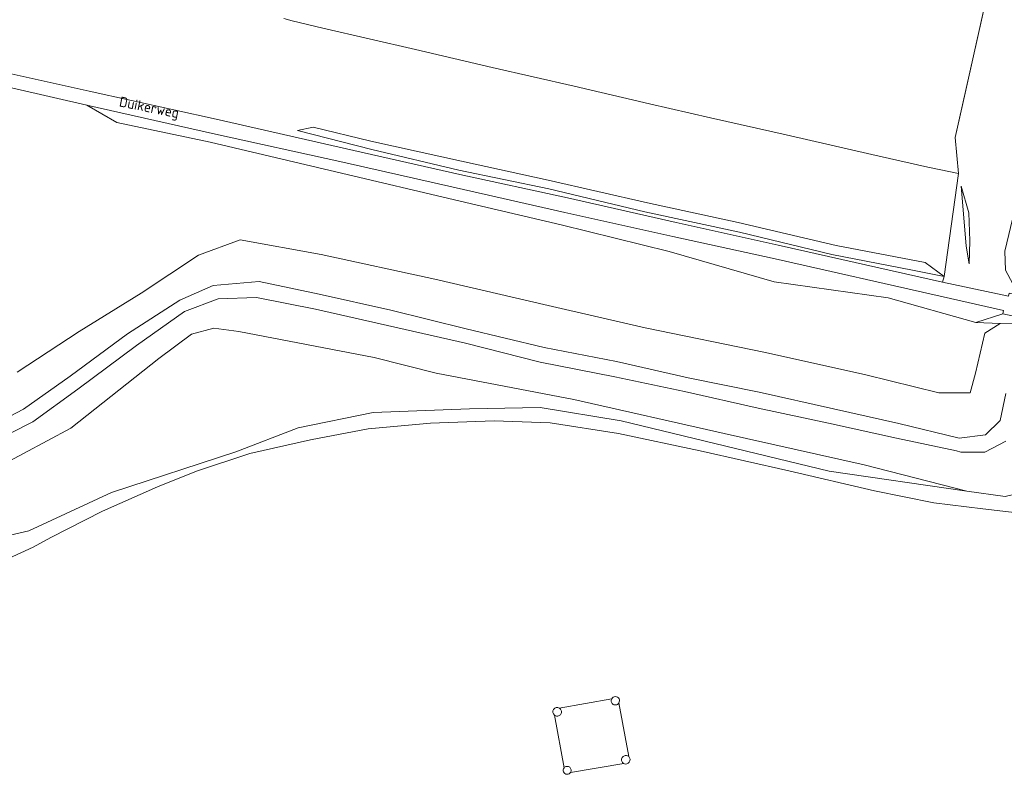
# Model space of a CAD drawing. Extents: x 184422 to 186971, y 345860 to 349088.
# Tile 43 of 59: x 185314 to 185491, y 348107 to 348243. Entities that reach past the tile are written whole.
import ezdxf
from ezdxf.enums import TextEntityAlignment as Align

# ---------------------------------------------------------------- set-up
doc = ezdxf.new("R2010")
doc.units = 0
for name, color, linetype, lineweight in [('B-WE-GR-BOUWLAND-GV', 80, 'Continuous', 13), ('B-WE-GR-GRAS-GV', 60, 'Continuous', 13), ('B-WE-GR-GROENVOORZIENING-GV', 80, 'Continuous', 18), ('B-WE-GR-HOUTOPSTAND_LOOF-GV', 40, 'Continuous', 13), ('B-WE-GR-HOUTWAL-GV', 40, 'Continuous', 13), ('B-WE-GW-TALUD_KRUIN-G', 90, 'Continuous', 18), ('B-WE-IE-TERREINAFSCHEIDING_KUNSTMATIG_HEKWERK-G', 20, 'IE-TERREINAFSCHEIDING-KUNSTMATIG', 18), ('B-WE-IE-TERREINAFSCHEIDING_KUNSTMATIG_HEKWERK_RASTER-G', 30, 'IE-TERREINAFSCHEIDING-KUNSTMATIG', 18), ('B-WE-KL-ET_HS_LANDELIJK HOOGSPANNINGSNET-GV', 10, 'Continuous', 18), ('B-WE-OG-TERREIN_CULTUURSCHEIDING-GV', 7, 'Continuous', 18), ('B-WE-OG-TOPOGRAFIE-T18', 1, 'Continuous', 18), ('B-WE-OG-WEG-GV', 7, 'Continuous', 18), ('B-WE-VH-VERHARDING_ASFALT-GV', 252, 'Continuous', 18)]:
    doc.layers.add(name, color=color, linetype=linetype, lineweight=lineweight)
doc.styles.add('NLCS-ISO-M1000-T18', font='NLCS-ISO.ttf', dxfattribs={"height": 1.8})
doc.linetypes.add('IE-TERREINAFSCHEIDING-KUNSTMATIG', pattern='A,4,[82,NLCS.SHX,S=0.75,R=90,X=0,Y=0],4,-2', length=10)

msp = doc.modelspace()

# ---------------------------------------------------------------- linework, layer by layer
at = {"layer": 'B-WE-GR-BOUWLAND-GV', "flags": 128}
for points in [[(185501.047, 348153.333), (185486.702, 348154.949), (185477.951, 348156.051), (185467.326, 348158.215), (185451.998, 348161.769), (185436.111, 348165.385), (185421.523, 348168.45), (185409.242, 348170.369), (185399.248, 348170.745), (185387.874, 348170.308), (185376.692, 348169.313), (185366.355, 348167.299), (185355.518, 348164.858), (185345.982, 348161.741), (185338.982, 348158.915), (185329.121, 348154.575), (185319.885, 348149.852), (185316.747, 348148.12), (185310.88, 348145.45)], [(185410.903, 348119.297), (185420.292, 348120.95)], [(185421.556, 348120.223), (185423.318, 348110.645)], [(185411.768, 348108.612), (185410.015, 348118.03)], [(185422.427, 348109.372), (185412.922, 348107.803)]]:
    msp.add_lwpolyline(points, dxfattribs=at)
at = {"layer": 'B-WE-GR-BOUWLAND-GV'}
for points in [[(185420.292, 348120.95, -1.0623504), (185421.556, 348120.223)], [(185410.015, 348118.03, -0.9155459), (185410.903, 348119.297)], [(185423.318, 348110.645, -0.874308), (185422.427, 348109.372)], [(185412.922, 348107.803, -1.0927164), (185411.768, 348108.612)]]:
    msp.add_lwpolyline(points, format="xyb", dxfattribs=at)
at = {"layer": 'B-WE-GR-GRAS-GV', "flags": 128}
for points in [[(185361.603, 348242.73), (185363.065, 348242.353), (185368.584, 348241.043), (185385.156, 348237.216), (185398.861, 348234.011), (185413.581, 348230.63), (185427.07, 348227.479), (185437.977, 348224.983), (185451.528, 348221.899), (185466.836, 348218.41), (185476.868, 348216.129), (185480.94, 348215.293), (185482.372, 348214.989), (185481.765, 348221.473), (185507.047, 348334.26)], [(185307.365, 348234.015), (185326.757, 348229.775), (185349.459, 348224.735), (185372.803, 348219.427), (185393.125, 348214.854), (185412.392, 348210.66), (185431.805, 348206.222), (185450.067, 348202.204), (185479.457, 348195.536), (185479.801, 348196.565), (185482.372, 348214.989), (185480.94, 348215.293), (185476.868, 348216.129), (185466.836, 348218.41), (185451.528, 348221.899), (185437.977, 348224.983), (185427.07, 348227.479), (185413.581, 348230.63), (185398.861, 348234.011), (185385.156, 348237.216), (185368.584, 348241.043), (185363.065, 348242.353), (185361.603, 348242.73)], [(185313.85, 348179.422), (185324.988, 348186.718), (185336.04, 348193.561), (185346.344, 348200.377), (185353.751, 348203.107), (185368.305, 348200.481), (185388.621, 348196.063), (185408.893, 348191.347), (185426.28, 348187.362), (185447.815, 348182.97), (185465.786, 348178.954), (185478.832, 348175.74), (185484.406, 348175.748), (185485.386, 348179.233), (185487.057, 348186.393), (185489.795, 348188.155), (185485.479, 348188.303), (185469.765, 348192.756), (185449.378, 348195.601), (185430.555, 348201.039), (185411.244, 348205.819), (185392.167, 348210.264), (185371.903, 348215.05), (185348.39, 348220.643), (185331.683, 348224.114), (185326.308, 348227.238), (185306.806, 348231.686)], [(185490.713, 348157.174), (185483.862, 348158.153), (185459.202, 348161.699), (185421.962, 348170.74), (185407.461, 348173.132), (185394.839, 348172.893), (185377.561, 348172.217), (185364.137, 348169.471), (185353.001, 348165.199), (185330.729, 348157.877), (185315.931, 348151.012), (185308.435, 348149.283)], [(185310.88, 348145.45), (185316.747, 348148.12), (185319.885, 348149.852), (185329.121, 348154.575), (185338.982, 348158.915), (185345.982, 348161.741), (185355.518, 348164.858), (185366.355, 348167.299), (185376.692, 348169.313), (185387.874, 348170.308), (185399.248, 348170.745), (185409.242, 348170.369), (185421.523, 348168.45), (185436.111, 348165.385), (185451.998, 348161.769), (185467.326, 348158.215), (185477.951, 348156.051), (185486.702, 348154.949), (185501.047, 348153.333)]]:
    msp.add_lwpolyline(points, dxfattribs=at)
for points in [[(185479.801, 348196.565), (185474.097, 348197.686), (185459.676, 348200.509), (185443.135, 348204.508), (185426.225, 348208.162), (185409.002, 348212.236), (185392.894, 348215.612), (185377.327, 348219.304), (185364.034, 348222.704), (185366.838, 348223.273), (185377.176, 348220.824), (185393.393, 348217.224), (185408.931, 348213.808), (185426.669, 348209.752), (185442.909, 348206.237), (185460.473, 348202.123), (185476.379, 348199.084)], [(185479.801, 348196.565), (185476.379, 348199.084), (185460.473, 348202.123), (185442.909, 348206.237), (185426.669, 348209.752), (185408.931, 348213.808), (185393.393, 348217.224), (185377.176, 348220.824), (185366.838, 348223.273), (185364.034, 348222.704), (185377.327, 348219.304), (185392.894, 348215.612), (185409.002, 348212.236), (185426.225, 348208.162), (185443.135, 348204.508), (185459.676, 348200.509), (185474.097, 348197.686)], [(185483.722, 348201.971), (185484.263, 348198.844), (185484.366, 348202.968), (185484.204, 348207.935), (185482.826, 348212.727), (185483.217, 348207.798)]]:
    msp.add_lwpolyline(points, close=True, dxfattribs=at)
at = {"layer": 'B-WE-GR-GROENVOORZIENING-GV', "flags": 128}
for points in [[(185420.292, 348120.95), (185410.903, 348119.297), (185411.014, 348119.22), (185411.109, 348119.124), (185411.187, 348119.013), (185411.244, 348118.891), (185411.279, 348118.76), (185411.291, 348118.625), (185411.279, 348118.49), (185411.244, 348118.359), (185411.187, 348118.237), (185411.109, 348118.126), (185411.014, 348118.03), (185410.903, 348117.953), (185410.78, 348117.895), (185410.649, 348117.86), (185410.515, 348117.849), (185410.38, 348117.86), (185410.249, 348117.895), (185410.126, 348117.953), (185410.015, 348118.03), (185411.768, 348108.612)], [(185411.768, 348108.612), (185411.855, 348108.699), (185411.956, 348108.77), (185412.068, 348108.822), (185412.187, 348108.854), (185412.31, 348108.865), (185412.432, 348108.854), (185412.551, 348108.822), (185412.663, 348108.77), (185412.764, 348108.699), (185412.851, 348108.612), (185412.922, 348108.511), (185412.974, 348108.399), (185413.006, 348108.28), (185413.017, 348108.157), (185413.006, 348108.034), (185412.974, 348107.915), (185412.922, 348107.803), (185422.427, 348109.372), (185422.316, 348109.449), (185422.219, 348109.546), (185422.142, 348109.657), (185422.084, 348109.78), (185422.049, 348109.912), (185422.037, 348110.047), (185422.049, 348110.182), (185422.084, 348110.314), (185422.142, 348110.437), (185422.219, 348110.548), (185422.316, 348110.645), (185422.427, 348110.722), (185422.55, 348110.78), (185422.682, 348110.815), (185422.817, 348110.827), (185422.952, 348110.815), (185423.084, 348110.78), (185423.207, 348110.722), (185423.318, 348110.645), (185421.556, 348120.223), (185421.483, 348120.119), (185421.393, 348120.029), (185421.289, 348119.956), (185421.174, 348119.902), (185421.051, 348119.87), (185420.924, 348119.859), (185420.798, 348119.87), (185420.675, 348119.902), (185420.56, 348119.956), (185420.456, 348120.029), (185420.366, 348120.119), (185420.293, 348120.223), (185420.239, 348120.338), (185420.206, 348120.461), (185420.195, 348120.588), (185420.206, 348120.716), (185420.238, 348120.836)]]:
    msp.add_lwpolyline(points, dxfattribs=at)
at = {"layer": 'B-WE-GR-GROENVOORZIENING-GV'}
msp.add_lwpolyline([(185420.238, 348120.836, -0.0497756), (185420.292, 348120.95)], format="xyb", dxfattribs=at)
at = {"layer": 'B-WE-GR-HOUTOPSTAND_LOOF-GV', "flags": 128}
for points in [[(185482.372, 348214.989), (185479.801, 348196.565), (185479.457, 348195.536), (185491.305, 348193.031), (185491.42, 348193.595), (185501.201, 348191.609), (185500.509, 348193.309), (185498.504, 348192.634), (185497.586, 348193.077), (185495.609, 348193.659), (185494.686, 348193.762), (185492.062, 348195.227), (185490.763, 348197.697), (185490.666, 348201.106), (185492.386, 348208.351), (185493.884, 348217.998), (185502.929, 348256.744), (185511.715, 348297.442), (185517.61, 348331.892), (185507.047, 348334.26), (185481.765, 348221.473)], [(185483.722, 348201.971), (185483.217, 348207.798), (185482.826, 348212.727), (185484.204, 348207.935), (185484.366, 348202.968), (185484.263, 348198.844)]]:
    msp.add_lwpolyline(points, close=True, dxfattribs=at)
at = {"layer": 'B-WE-GR-HOUTWAL-GV', "flags": 128}
for points in [[(185493.032, 348188.212), (185489.795, 348188.155), (185487.057, 348186.393), (185485.386, 348179.233), (185484.406, 348175.748), (185478.832, 348175.74), (185465.786, 348178.954), (185447.815, 348182.97), (185426.28, 348187.362), (185408.893, 348191.347), (185388.621, 348196.063), (185368.305, 348200.481), (185353.751, 348203.107), (185346.344, 348200.377), (185336.04, 348193.561), (185324.988, 348186.718), (185313.85, 348179.422)], [(185307.912, 348169.121), (185315.005, 348172.827), (185323.327, 348178.753), (185333.6, 348186.329), (185342.955, 348192.36), (185348.937, 348194.935), (185357.201, 348195.695), (185367.942, 348193.424), (185380.751, 348190.52), (185394.257, 348187.181), (185408.214, 348183.853), (185421.114, 348181.372), (185433.975, 348178.42), (185446.7, 348175.883), (185459.991, 348172.902), (185471.672, 348170.278), (185482.462, 348167.633), (185487.177, 348168.227), (185489.796, 348170.801), (185490.843, 348175.609)], [(185490.807, 348167.093), (185487.037, 348165.128), (185482.773, 348165.145), (185481.976, 348165.374), (185471.275, 348167.627), (185459.091, 348170.305), (185446.512, 348173.008), (185433.307, 348175.99), (185420.857, 348178.63), (185407.478, 348181.246), (185394.119, 348184.627), (185380.145, 348187.784), (185367.258, 348190.735), (185356.686, 348192.793), (185349.819, 348192.575), (185343.792, 348190.329), (185335.22, 348184.227), (185324.731, 348176.4), (185316.676, 348170.562), (185308.486, 348166.436)], [(185308.435, 348149.283), (185315.931, 348151.012), (185330.729, 348157.877), (185353.001, 348165.199), (185364.137, 348169.471), (185377.561, 348172.217), (185394.839, 348172.893), (185407.461, 348173.132), (185421.962, 348170.74), (185459.202, 348161.699), (185483.862, 348158.153), (185465.488, 348162.833), (185440.43, 348168.474), (185413.472, 348174.546), (185388.865, 348179.27), (185377.779, 348182.082), (185353.547, 348186.7), (185349.054, 348187.329), (185345.048, 348186.252), (185339.2, 348181.894), (185323.471, 348169.432), (185310.701, 348162.642)], [(185310.701, 348162.642), (185323.471, 348169.432), (185339.2, 348181.894), (185345.048, 348186.252), (185349.054, 348187.329), (185353.547, 348186.7), (185377.779, 348182.082), (185388.865, 348179.27), (185413.472, 348174.546), (185440.43, 348168.474), (185465.488, 348162.833), (185483.862, 348158.153), (185490.713, 348157.174)]]:
    msp.add_lwpolyline(points, dxfattribs=at)
at = {"layer": 'B-WE-GW-TALUD_KRUIN-G', "flags": 128}
for points in [[(185326.308, 348227.238), (185331.683, 348224.114), (185348.39, 348220.643), (185371.903, 348215.05), (185392.167, 348210.264), (185411.244, 348205.819), (185430.555, 348201.039), (185449.378, 348195.601), (185469.765, 348192.756), (185485.479, 348188.303), (185490.289, 348189.891)], [(185285.041, 348164.595), (185289.599, 348159.712), (185299.725, 348159.207), (185310.701, 348162.642), (185323.471, 348169.432), (185339.2, 348181.894), (185345.048, 348186.252), (185349.054, 348187.329), (185353.547, 348186.7), (185377.779, 348182.082), (185388.865, 348179.27), (185413.472, 348174.546), (185440.43, 348168.474), (185465.488, 348162.833), (185483.862, 348158.153), (185490.713, 348157.174), (185496.235, 348158.501), (185498.732, 348166.866), (185500.392, 348170.876)], [(185483.862, 348158.153), (185465.488, 348162.833), (185440.43, 348168.474), (185413.472, 348174.546), (185388.865, 348179.27), (185377.779, 348182.082), (185353.547, 348186.7), (185349.054, 348187.329), (185345.048, 348186.252), (185339.2, 348181.894), (185323.471, 348169.432), (185310.701, 348162.642), (185299.725, 348159.207), (185289.599, 348159.712), (185285.041, 348164.595)], [(185490.713, 348157.174), (185483.862, 348158.153)]]:
    msp.add_lwpolyline(points, dxfattribs=at)
for points in [[(185479.801, 348196.565), (185476.379, 348199.084), (185460.473, 348202.123), (185442.909, 348206.237), (185426.669, 348209.752), (185408.931, 348213.808), (185393.393, 348217.224), (185377.176, 348220.824), (185366.838, 348223.273), (185364.034, 348222.704), (185377.327, 348219.304), (185392.894, 348215.612), (185409.002, 348212.236), (185426.225, 348208.162), (185443.135, 348204.508), (185459.676, 348200.509), (185474.097, 348197.686)], [(185483.722, 348201.971), (185484.263, 348198.844), (185484.366, 348202.968), (185484.204, 348207.935), (185482.826, 348212.727), (185483.217, 348207.798)]]:
    msp.add_lwpolyline(points, close=True, dxfattribs=at)
at = {"layer": 'B-WE-IE-TERREINAFSCHEIDING_KUNSTMATIG_HEKWERK-G', "flags": 128}
for points in [[(185361.603, 348242.73), (185363.065, 348242.353)], [(185476.868, 348216.129), (185480.94, 348215.293)], [(185480.94, 348215.293), (185482.372, 348214.989)]]:
    msp.add_lwpolyline(points, dxfattribs=at)
at = {"layer": 'B-WE-IE-TERREINAFSCHEIDING_KUNSTMATIG_HEKWERK_RASTER-G', "flags": 128}
for points in [[(185507.57, 348335.505), (185503.929, 348319.789), (185500.509, 348304.584), (185497.104, 348289.92), (185493.784, 348274.845), (185490.189, 348259.043), (185486.671, 348243.316), (185483.517, 348229.385), (185481.765, 348221.473), (185482.372, 348214.989)], [(185363.065, 348242.353), (185368.584, 348241.043), (185385.156, 348237.216), (185398.861, 348234.011), (185413.581, 348230.63), (185427.07, 348227.479), (185437.977, 348224.983), (185451.528, 348221.899), (185466.836, 348218.41), (185476.868, 348216.129)], [(185501.712, 348151.395), (185501.047, 348153.333), (185486.702, 348154.949), (185477.951, 348156.051), (185467.326, 348158.215), (185451.998, 348161.769), (185436.111, 348165.385), (185421.523, 348168.45), (185409.242, 348170.369), (185399.248, 348170.745), (185387.874, 348170.308), (185376.692, 348169.313), (185366.355, 348167.299), (185355.518, 348164.858), (185345.982, 348161.741), (185338.982, 348158.915), (185329.121, 348154.575), (185319.885, 348149.852), (185316.747, 348148.12), (185310.88, 348145.45), (185307.223, 348145.162), (185304.725, 348146.099), (185302.496, 348147.688), (185296.74, 348149.378), (185284.083, 348152.169), (185284.461, 348155.333), (185285.429, 348159.214)]]:
    msp.add_lwpolyline(points, dxfattribs=at)
at = {"layer": 'B-WE-KL-ET_HS_LANDELIJK HOOGSPANNINGSNET-GV', "flags": 128}
for points in [[(185420.238, 348120.836), (185420.206, 348120.716), (185420.195, 348120.588)], [(185420.195, 348120.588), (185420.206, 348120.461), (185420.239, 348120.338), (185420.293, 348120.223), (185420.366, 348120.119), (185420.456, 348120.029), (185420.56, 348119.956), (185420.675, 348119.902), (185420.798, 348119.87), (185420.924, 348119.859), (185421.051, 348119.87), (185421.174, 348119.902), (185421.289, 348119.956), (185421.393, 348120.029), (185421.483, 348120.119), (185421.556, 348120.223)], [(185410.015, 348118.03), (185410.126, 348117.953), (185410.249, 348117.895), (185410.38, 348117.86), (185410.515, 348117.849), (185410.649, 348117.86), (185410.78, 348117.895), (185410.903, 348117.953), (185411.014, 348118.03), (185411.109, 348118.126), (185411.187, 348118.237), (185411.244, 348118.359), (185411.279, 348118.49), (185411.291, 348118.625), (185411.279, 348118.76), (185411.244, 348118.891), (185411.187, 348119.013), (185411.109, 348119.124), (185411.014, 348119.22), (185410.903, 348119.297)], [(185423.318, 348110.645), (185423.207, 348110.722), (185423.084, 348110.78), (185422.952, 348110.815), (185422.817, 348110.827), (185422.682, 348110.815), (185422.55, 348110.78), (185422.427, 348110.722), (185422.316, 348110.645), (185422.219, 348110.548), (185422.142, 348110.437), (185422.084, 348110.314), (185422.049, 348110.182), (185422.037, 348110.047), (185422.049, 348109.912), (185422.084, 348109.78), (185422.142, 348109.657), (185422.219, 348109.546), (185422.316, 348109.449), (185422.427, 348109.372)], [(185412.922, 348107.803), (185412.974, 348107.915), (185413.006, 348108.034), (185413.017, 348108.157), (185413.006, 348108.28), (185412.974, 348108.399), (185412.922, 348108.511), (185412.851, 348108.612), (185412.764, 348108.699), (185412.663, 348108.77), (185412.551, 348108.822), (185412.432, 348108.854), (185412.31, 348108.865), (185412.187, 348108.854), (185412.068, 348108.822), (185411.956, 348108.77), (185411.855, 348108.699), (185411.768, 348108.612)]]:
    msp.add_lwpolyline(points, dxfattribs=at)
at = {"layer": 'B-WE-KL-ET_HS_LANDELIJK HOOGSPANNINGSNET-GV'}
for points in [[(185420.292, 348120.95, 0.0497756), (185420.238, 348120.836)], [(185421.556, 348120.223, 1.0623504), (185420.292, 348120.95)], [(185410.903, 348119.297, 0.9155459), (185410.015, 348118.03)], [(185422.427, 348109.372, 0.874308), (185423.318, 348110.645)], [(185411.768, 348108.612, 1.0927164), (185412.922, 348107.803)]]:
    msp.add_lwpolyline(points, format="xyb", dxfattribs=at)
at = {"layer": 'B-WE-OG-TERREIN_CULTUURSCHEIDING-GV', "flags": 128}
for points in [[(185490.843, 348175.609), (185489.796, 348170.801), (185487.177, 348168.227), (185482.462, 348167.633), (185471.672, 348170.278), (185459.991, 348172.902), (185446.7, 348175.883), (185433.975, 348178.42), (185421.114, 348181.372), (185408.214, 348183.853), (185394.257, 348187.181), (185380.751, 348190.52), (185367.942, 348193.424), (185357.201, 348195.695), (185348.937, 348194.935), (185342.955, 348192.36), (185333.6, 348186.329), (185323.327, 348178.753), (185315.005, 348172.827), (185307.912, 348169.121)], [(185308.486, 348166.436), (185316.676, 348170.562), (185324.731, 348176.4), (185335.22, 348184.227), (185343.792, 348190.329), (185349.819, 348192.575), (185356.686, 348192.793), (185367.258, 348190.735), (185380.145, 348187.784), (185394.119, 348184.627), (185407.478, 348181.246), (185420.857, 348178.63), (185433.307, 348175.99), (185446.512, 348173.008), (185459.091, 348170.305), (185471.275, 348167.627), (185481.976, 348165.374), (185482.773, 348165.145), (185487.037, 348165.128), (185490.807, 348167.093)]]:
    msp.add_lwpolyline(points, dxfattribs=at)
at = {"layer": 'B-WE-OG-WEG-GV', "flags": 128}
msp.add_lwpolyline([(185485.479, 348188.303), (185490.289, 348189.891), (185490.426, 348190.502), (185479.092, 348193.067), (185449.54, 348199.702), (185431.226, 348203.714), (185411.876, 348208.054), (185392.466, 348212.418), (185372.139, 348217.007), (185348.846, 348222.184), (185326.308, 348227.238), (185331.683, 348224.114), (185348.39, 348220.643), (185371.903, 348215.05), (185392.167, 348210.264), (185411.244, 348205.819), (185430.555, 348201.039), (185449.378, 348195.601), (185469.765, 348192.756)], close=True, dxfattribs=at)
msp.add_lwpolyline([(185500.564, 348187.683), (185490.289, 348189.891), (185485.479, 348188.303), (185489.795, 348188.155), (185493.032, 348188.212)], dxfattribs=at)
at = {"layer": 'B-WE-VH-VERHARDING_ASFALT-GV', "flags": 128}
for points in [[(185491.305, 348193.031), (185479.457, 348195.536), (185450.067, 348202.204), (185431.805, 348206.222), (185412.392, 348210.66), (185393.125, 348214.854), (185372.803, 348219.427), (185349.459, 348224.735), (185326.757, 348229.775), (185307.365, 348234.015)], [(185306.806, 348231.686), (185326.308, 348227.238), (185348.846, 348222.184), (185372.139, 348217.007), (185392.466, 348212.418), (185411.876, 348208.054), (185431.226, 348203.714), (185449.54, 348199.702), (185479.092, 348193.067), (185490.426, 348190.502), (185490.289, 348189.891), (185500.564, 348187.683)]]:
    msp.add_lwpolyline(points, dxfattribs=at)

# ---------------------------------------------------------------- texts
at = {"layer": 'B-WE-OG-TOPOGRAFIE-T18', "style": 'NLCS-ISO-M1000-T18'}
msp.add_text('Duikerweg', height=1.8, rotation=348.6, dxfattribs=at).set_placement((185337.455, 348226.589), align=Align.MIDDLE)

doc.saveas('drawing.dxf')
